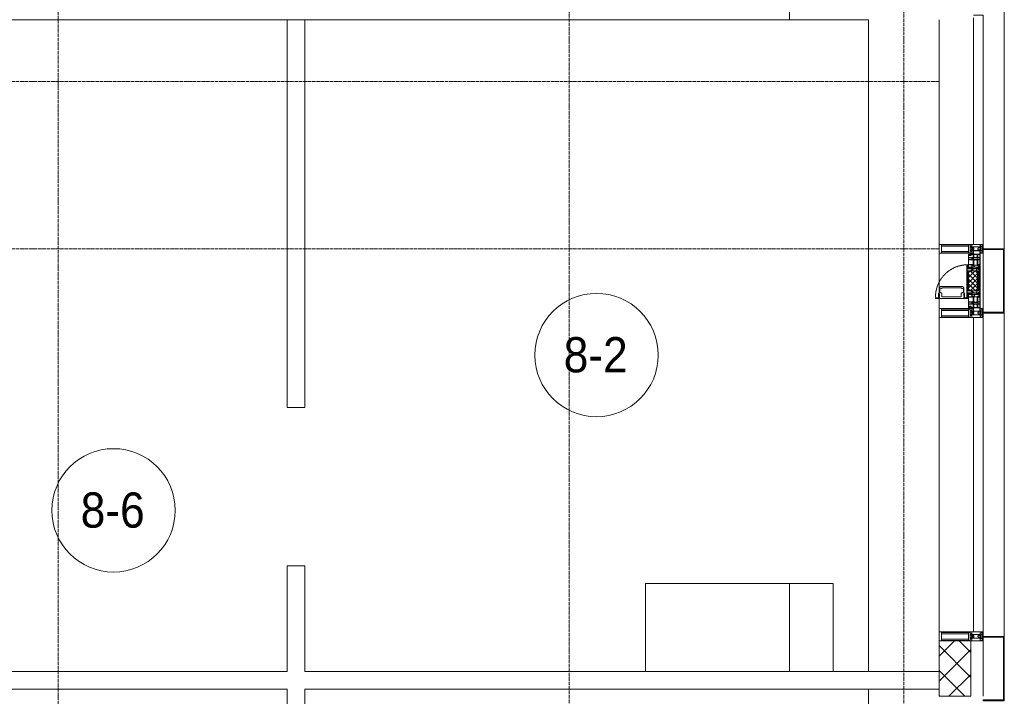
# Model space of a CAD drawing. Header units: millimetres. Extents: x 5617 to 125204, y 7718 to 237738.
# Tile 59 of 71: x 82221 to 87809, y 64160 to 68000. Entities that reach past the tile are written whole.
import ezdxf

# ---------------------------------------------------------------- set-up
doc = ezdxf.new("R2010")
doc.units = ezdxf.units.MM
for name, pattern in [('-D1-02х01', [3, 2, -1]), ('ADSK_Линия сетки', [25, 20, -2.5, 0, -2.5]), ('Линия сетки', [25, 20, -2.5, 0, -2.5])]:
    doc.linetypes.add(name, pattern=pattern)
for name, color, linetype, lineweight in [('Импосты витража', 7, 'Continuous', 18), ('Колонны', 7, 'Continuous', 18), ('Марки помещений', 7, 'Continuous', 20), ('Окна', 7, 'Continuous', 18), ('Оси', 7, 'Continuous', 9), ('Панели витража', 7, 'Continuous', 18), ('Перекрытия', 7, 'Continuous', 18), ('Стены', 7, 'Continuous', 18), ('Стены разрез', 7, 'Continuous', 40), ('Элементы узлов', 7, 'Continuous', 18)]:
    doc.layers.add(name, color=color, linetype=linetype, lineweight=lineweight)
doc.styles.add('Arial_3', font='arial.ttf', dxfattribs={"width": 0.9, "height": 200})

# ---------------------------------------------------------------- blocks, each defined once
blk = doc.blocks.new('135_SLK_K3_AR_rvt-1-МКСС_K3_L26__85_950_')
at = {"layer": 'Перекрытия', "color": 254, "true_color": 0xcccccc}
for p, q in [((120750, 68000), (118950, 68000)), ((124050, 68000), (120850, 68000)), ((124050, 64300), (124050, 68000)), ((122783.1, 64300), (122783.1, 64800)), ((122783.1, 64800), (123848.5, 64800)), ((123848.5, 64800), (123848.5, 64300)), ((124050, 60500), (124050, 64200))]:
    blk.add_line(p, q, dxfattribs=at)
at = {"layer": 'Стены', "color": 254, "true_color": 0xcccccc}
for p, q in [((120750, 65875), (120750, 68000)), ((120850, 68000), (120750, 68000)), ((120850, 68000), (120850, 65875)), ((120750, 65800), (120750, 65875)), ((120850, 65875), (120850, 65800)), ((120750, 65800), (120850, 65800)), ((120750, 64300), (120750, 64900)), ((120850, 64900), (120750, 64900)), ((120850, 64900), (120850, 64300)), ((119150, 64300), (120750, 64300)), ((120850, 64300), (124450, 64300)), ((120750, 64200), (119150, 64200)), ((120750, 64030), (120750, 64200)), ((120850, 64200), (120850, 64030)), ((124450, 64200), (120850, 64200))]:
    blk.add_line(p, q, dxfattribs=at)
blk = doc.blocks.new('System Panel - A_PAN_Glass-6432908-МКСС_K3_L26__85_950_')
at = {"layer": 'Панели витража', "color": 254, "lineweight": 5, "true_color": 0xcccccc}
for p, q in [((650, 0), (-650, 0)), ((-650, 0), (-650, -55)), ((650, -55), (650, 0)), ((-636, -55), (650, -55))]:
    blk.add_line(p, q, dxfattribs=at)
blk = doc.blocks.new('Rectangular Mullion - R_StandardFrame_50Wx250H-4642226-МКСС_K3_L26__85_950_')
at = {"layer": 'Импосты витража', "color": 254, "lineweight": 5, "true_color": 0xcccccc}
blk.add_line((124450, 66725), (124450, 68000), dxfattribs=at)
blk = doc.blocks.new('A_PAN_Створка - 383мм-V36-МКСС_K3_L26__85_950_')
at = {"layer": 'Панели витража', "lineweight": 5, "true_color": 0xcccccc}
h = blk.add_hatch(dxfattribs=at)
h.set_pattern_fill('FP_8', color=254, style=0, pattern_type=2)
h.set_pattern_definition([(135, (66517.5, -124700), (-14.1421356, -14.1421356), []), (225, (66517.5, -124700), (14.1421356, -14.1421356), [])])
h.paths.add_polyline_path([(57.2, -60.8), (57.2, -36.4), (54.9, -34.1), (54.5, -31.8), (-54.5, -31.8), (-54.9, -34.1), (-57.2, -36.4), (-57.2, -60.8), (-54.6, -63.4), (-53.6, -82.7), (54.6, -81.8), (54.6, -63.4)])
at = {"layer": 'Окна', "color": 254, "lineweight": 5, "true_color": 0xcccccc}
for p, q in [((-67.9, -17), (-171, -17)), ((-171, -17), (-171, -57)), ((-171, -18.5), (-153.5, -18.5)), ((-171, -55.5), (-152, -55.5)), ((-153.5, -18.5), (-152, -20)), ((-152, -20), (-152, -73.5)), ((-150.5, -17), (-150.5, -29.4)), ((-132.4, -18.6), (-150.5, -18.6)), ((-150.5, -29.4), (-132.4, -29.4)), ((-150.5, -33.6), (-150.5, -68)), ((-136.3, -33.6), (-150.5, -33.6)), ((-136.4, -52.4), (-150.5, -52.4)), ((-137.2, -31), (-135.8, -35)), ((-132.5, -31), (-137.2, -31)), ((-137.2, -54.8), (-135.8, -50.8)), ((-132.5, -54.8), (-137.2, -54.8)), ((-132.1, -36.8), (-135.8, -35)), ((-132.1, -49), (-135.8, -50.8)), ((-132.5, -31.9), (-133.4, -33.7)), ((-133.4, -33.7), (-130.1, -35.3)), ((-133.4, -52), (-130.1, -50.4)), ((-132.5, -53.8), (-133.4, -52)), ((-132.5, -31.9), (-132.5, -31)), ((-132.5, -53.8), (-132.5, -54.8)), ((-132.4, -29.4), (-132.4, -18.6)), ((-132.1, -49), (-132.1, -36.8)), ((-131, -18.2), (-131, -29.5)), ((-120.8, -18.2), (-131, -18.2)), ((-131, -29.5), (-120.8, -29.5)), ((-131, -30.9), (-131, -33)), ((-120.8, -30.9), (-131, -30.9)), ((-129.4, -34.6), (-131, -33)), ((-129.4, -51.1), (-131, -52.7)), ((-131, -55.1), (-131, -52.7)), ((-120.8, -55.1), (-131, -55.1)), ((-130.1, -35.3), (-129.4, -34.6)), ((-130.1, -35.3), (-130.1, -50.4)), ((-130.1, -50.4), (-129.4, -51.1)), ((-122.4, -34.6), (-120.8, -33)), ((-121.7, -35.3), (-122.4, -34.6)), ((-121.7, -50.4), (-122.4, -51.1)), ((-122.4, -51.1), (-120.8, -52.7)), ((-118.4, -33.7), (-121.7, -35.3)), ((-121.7, -35.3), (-121.7, -50.4)), ((-118.4, -52), (-121.7, -50.4)), ((-120.8, -18.2), (-120.8, -29.5)), ((-120.8, -30.9), (-120.8, -33)), ((-120.8, -55.1), (-120.8, -52.7)), ((-119.7, -36.8), (-115.9, -35)), ((-119.7, -49), (-119.7, -36.8)), ((-119.7, -49), (-115.9, -50.8)), ((-119.3, -18.6), (-92.5, -18.6)), ((-119.3, -29.4), (-119.3, -18.6)), ((-92.5, -29.4), (-119.3, -29.4)), ((-119.3, -31), (-114.6, -31)), ((-119.3, -31.9), (-119.3, -31)), ((-119.3, -31.9), (-118.4, -33.7)), ((-119.3, -53.8), (-118.4, -52)), ((-119.3, -53.8), (-119.3, -54.8)), ((-119.3, -54.8), (-114.6, -54.8)), ((-114.6, -31), (-115.9, -35)), ((-114.6, -54.8), (-115.9, -50.8)), ((-94.1, -33.5), (-115.4, -33.5)), ((-94.1, -52.5), (-115.3, -52.5)), ((-89.9, -35.1), (-94.1, -33.5)), ((-89.9, -50.9), (-94.1, -52.5)), ((-92.5, -18.6), (-92.5, -29.4)), ((-90.8, -18.5), (-90.8, -29.4)), ((-87.3, -18.5), (-90.8, -18.5)), ((-90.8, -29.4), (-85.9, -29.4)), ((-89.9, -32.5), (-89.9, -35.1)), ((-85.9, -32.5), (-89.9, -32.5)), ((-89.9, -35.1), (-89.9, -50.9)), ((-89.9, -52.2), (-89.9, -50.9)), ((-89.9, -52.2), (-88.6, -53.5)), ((-85.9, -53.5), (-88.6, -53.5)), ((-87.3, -20.4), (-87.3, -18.5)), ((-87.3, -20.4), (-87.3, -21.9)), ((-84.8, -20.4), (-87.3, -20.4)), ((-87.3, -21.9), (-85.9, -21.9)), ((-85.9, -18.2), (-85.9, -20.4)), ((-75.9, -18.2), (-85.9, -18.2)), ((-85.9, -21.9), (-85.9, -29.4)), ((-85.9, -29.4), (-85.9, -32.5)), ((-85.9, -53.5), (-78, -45.6)), ((-85.9, -56.6), (-85.9, -53.5)), ((-83.4, -20.4), (-84.8, -20.4)), ((-70, -33.8), (-83.4, -20.4)), ((-78, -84), (-78, -23.5)), ((-78, -23.5), (-67.9, -23.5)), ((-78, -36.8), (-70, -36.8)), ((-78, -45.6), (-78, -36.8)), ((-75.9, -21.5), (-75.9, -18.2)), ((-75.9, -21.5), (-75.9, -23.5)), ((-74.9, -21.5), (-75.9, -21.5)), ((-75.9, -23.5), (-73, -23.5)), ((-74.9, -17.9), (-74.9, -21.5)), ((-68.9, -17.9), (-74.9, -17.9)), ((-67.2, -29.3), (-73, -23.5)), ((-61.4, -23.5), (-70, -32.1)), ((-70, -32.1), (-70, -62.5)), ((-70, -36.8), (-70, -33.8)), ((-68.9, -21.5), (-68.9, -17.9)), ((-67.9, -21.5), (-68.9, -21.5)), ((67.9, -17), (-67.9, -17)), ((-61.4, -23.5), (-67.9, -17)), ((-67.9, -17), (-67.9, -23.5)), ((-67.9, -17), (67.9, -17)), ((-67.9, -21.5), (-67.9, -23.5)), ((-67.9, -23.5), (-64.6, -26.8)), ((-67.9, -23.5), (-64.6, -26.8)), ((-64.6, -26.8), (-67.2, -29.3)), ((-64.6, -26.8), (-61.4, -23.5)), ((61.4, -23.5), (-61.4, -23.5)), ((67.9, -17), (61.4, -23.5)), ((70, -32.1), (61.4, -23.5)), ((61.4, -23.5), (64.6, -26.8)), ((67.9, -23.5), (64.6, -26.8)), ((64.6, -26.8), (67.9, -23.5)), ((64.6, -26.8), (67.2, -29.3)), ((67.2, -29.3), (73, -23.5)), ((67.9, -23.5), (67.9, -17)), ((171, -17), (67.9, -17)), ((67.9, -21.5), (67.9, -23.5)), ((67.9, -21.5), (68.9, -21.5)), ((67.9, -23.5), (78, -23.5)), ((68.9, -17.9), (74.9, -17.9)), ((68.9, -21.5), (68.9, -17.9)), ((70, -33.8), (83.4, -20.4)), ((70, -62.5), (70, -32.1)), ((70, -36.8), (70, -33.8)), ((78, -36.8), (70, -36.8)), ((75.9, -23.5), (73, -23.5)), ((74.9, -17.9), (74.9, -21.5)), ((74.9, -21.5), (75.9, -21.5)), ((75.9, -18.2), (85.9, -18.2)), ((75.9, -21.5), (75.9, -18.2)), ((75.9, -21.5), (75.9, -23.5)), ((78, -23.5), (78, -84)), ((78, -45.6), (78, -36.8)), ((85.9, -53.5), (78, -45.6)), ((83.4, -20.4), (84.8, -20.4)), ((84.8, -20.4), (87.3, -20.4)), ((85.9, -18.2), (85.9, -20.4)), ((85.9, -21.9), (85.9, -29.4)), ((87.3, -21.9), (85.9, -21.9)), ((85.9, -29.4), (85.9, -32.5)), ((90.8, -29.4), (85.9, -29.4)), ((85.9, -32.5), (89.9, -32.5)), ((85.9, -53.5), (88.6, -53.5)), ((85.9, -56.6), (85.9, -53.5)), ((87.3, -18.5), (90.8, -18.5)), ((87.3, -20.4), (87.3, -18.5)), ((87.3, -20.4), (87.3, -21.9)), ((89.9, -52.2), (88.6, -53.5)), ((89.9, -32.5), (89.9, -35.1)), ((89.9, -35.1), (94.1, -33.5)), ((89.9, -35.1), (89.9, -50.9)), ((89.9, -50.9), (94.1, -52.5)), ((89.9, -52.2), (89.9, -50.9)), ((90.8, -18.5), (90.8, -29.4)), ((92.5, -18.6), (92.5, -29.4)), ((119.3, -18.6), (92.5, -18.6)), ((92.5, -29.4), (119.3, -29.4)), ((94.1, -33.5), (115.4, -33.5)), ((94.1, -52.5), (115.3, -52.5)), ((114.6, -31), (115.9, -35)), ((119.3, -31), (114.6, -31)), ((114.6, -54.8), (115.9, -50.8)), ((119.3, -54.8), (114.6, -54.8)), ((119.7, -36.8), (115.9, -35)), ((119.7, -49), (115.9, -50.8)), ((119.3, -31.9), (118.4, -33.7)), ((118.4, -33.7), (121.7, -35.3)), ((118.4, -52), (121.7, -50.4)), ((119.3, -53.8), (118.4, -52)), ((119.3, -29.4), (119.3, -18.6)), ((119.3, -31.9), (119.3, -31)), ((119.3, -53.8), (119.3, -54.8)), ((119.7, -49), (119.7, -36.8)), ((120.8, -18.2), (120.8, -29.5)), ((120.8, -18.2), (131, -18.2)), ((131, -29.5), (120.8, -29.5)), ((120.8, -30.9), (120.8, -33)), ((120.8, -30.9), (131, -30.9)), ((122.4, -34.6), (120.8, -33)), ((122.4, -51.1), (120.8, -52.7)), ((120.8, -55.1), (120.8, -52.7)), ((120.8, -55.1), (131, -55.1)), ((121.7, -35.3), (122.4, -34.6)), ((121.7, -35.3), (121.7, -50.4)), ((121.7, -50.4), (122.4, -51.1)), ((129.4, -34.6), (131, -33)), ((130.1, -35.3), (129.4, -34.6)), ((130.1, -50.4), (129.4, -51.1)), ((129.4, -51.1), (131, -52.7)), ((133.4, -33.7), (130.1, -35.3)), ((130.1, -35.3), (130.1, -50.4)), ((133.4, -52), (130.1, -50.4)), ((131, -18.2), (131, -29.5)), ((131, -30.9), (131, -33)), ((131, -55.1), (131, -52.7)), ((132.1, -36.8), (135.8, -35)), ((132.1, -49), (132.1, -36.8)), ((132.1, -49), (135.8, -50.8)), ((132.4, -18.6), (150.5, -18.6)), ((132.4, -29.4), (132.4, -18.6)), ((150.5, -29.4), (132.4, -29.4)), ((132.5, -31), (137.2, -31)), ((132.5, -31.9), (132.5, -31)), ((132.5, -31.9), (133.4, -33.7)), ((132.5, -53.8), (133.4, -52)), ((132.5, -53.8), (132.5, -54.8)), ((132.5, -54.8), (137.2, -54.8)), ((137.2, -31), (135.8, -35)), ((137.2, -54.8), (135.8, -50.8)), ((136.3, -33.6), (150.5, -33.6)), ((136.4, -52.4), (150.5, -52.4)), ((150.5, -17), (150.5, -29.4)), ((150.5, -33.6), (150.5, -68)), ((153.5, -18.5), (152, -20)), ((152, -20), (152, -73.5)), ((171, -55.5), (152, -55.5)), ((171, -18.5), (153.5, -18.5)), ((171, -57), (171, -17)), ((-171, -57), (-156, -57)), ((-153, -60), (-153, -73.5)), ((-153, -73.5), (-150, -73.5)), ((-150.5, -56.6), (-132.4, -56.6)), ((-150.5, -68), (-143.5, -68)), ((-150.5, -69.5), (-150.5, -73.5)), ((-145, -69.5), (-150.5, -69.5)), ((-150, -73.5), (-150, -84)), ((-150, -84), (-78, -84)), ((-148.5, -81), (-148.5, -82.5)), ((-143.5, -81), (-148.5, -81)), ((-148.5, -82.5), (-132.4, -82.5)), ((-145, -69.5), (-145, -79.5)), ((-143.5, -68), (-143.5, -81)), ((-132.4, -56.6), (-132.4, -82.5)), ((-131, -56.5), (-131, -62.6)), ((-131, -56.5), (-120.8, -56.5)), ((-120.8, -62.6), (-131, -62.6)), ((-131, -64.6), (-120.8, -64.6)), ((-131, -82.5), (-131, -64.6)), ((-131, -82.5), (-120.8, -82.5)), ((-120.8, -56.5), (-120.8, -62.6)), ((-120.8, -82.5), (-120.8, -64.6)), ((-119.3, -56.6), (-119.3, -82.5)), ((-92.5, -56.6), (-119.3, -56.6)), ((-119.3, -82.5), (-92.5, -82.5)), ((-92.5, -56.6), (-92.5, -82.5)), ((-73.9, -87.5), (-91.5, -87.5)), ((-91.5, -87.5), (-91.5, -92)), ((-91.5, -92), (91.5, -92)), ((-90.8, -56.6), (-85.9, -56.6)), ((-90.8, -62.7), (-90.8, -56.6)), ((-80.4, -62.7), (-90.8, -62.7)), ((-90.8, -64.6), (-90.8, -82.5)), ((-80.1, -64.6), (-90.8, -64.6)), ((-90.8, -82.5), (-79.5, -82.5)), ((-78, -84), (-85, -84)), ((-85, -84), (-85, -87.5)), ((-85, -87.5), (-78, -87.5)), ((-80.4, -61.1), (-80.4, -62.7)), ((-78, -61.1), (-80.4, -61.1)), ((-80.1, -66.1), (-80.1, -64.6)), ((-78, -66.1), (-80.1, -66.1)), ((-79.5, -80.6), (-78, -80.6)), ((-79.5, -82.5), (-79.5, -80.6)), ((-78, -66.1), (-78, -61.1)), ((-78, -87.5), (-78, -84)), ((-78, -84), (-73.9, -84)), ((-70, -62.5), (-73.9, -62.5)), ((-73.9, -62.5), (-73.9, -87.5)), ((73.9, -62.5), (70, -62.5)), ((73.9, -87.5), (73.9, -62.5)), ((73.9, -84), (78, -84)), ((91.5, -87.5), (73.9, -87.5)), ((78, -61.1), (80.4, -61.1)), ((78, -66.1), (78, -61.1)), ((78, -66.1), (80.1, -66.1)), ((79.5, -80.6), (78, -80.6)), ((78, -87.5), (78, -84)), ((78, -84), (85, -84)), ((78, -84), (150, -84)), ((85, -87.5), (78, -87.5)), ((79.5, -82.5), (79.5, -80.6)), ((90.8, -82.5), (79.5, -82.5)), ((80.1, -64.6), (90.8, -64.6)), ((80.1, -66.1), (80.1, -64.6)), ((80.4, -61.1), (80.4, -62.7)), ((80.4, -62.7), (90.8, -62.7)), ((85, -84), (85, -87.5)), ((90.8, -56.6), (85.9, -56.6)), ((90.8, -62.7), (90.8, -56.6)), ((90.8, -64.6), (90.8, -82.5)), ((91.5, -92), (91.5, -87.5)), ((92.5, -56.6), (119.3, -56.6)), ((92.5, -56.6), (92.5, -82.5)), ((119.3, -82.5), (92.5, -82.5)), ((119.3, -56.6), (119.3, -82.5)), ((120.8, -56.5), (120.8, -62.6)), ((131, -56.5), (120.8, -56.5)), ((120.8, -62.6), (131, -62.6)), ((120.8, -82.5), (120.8, -64.6)), ((131, -64.6), (120.8, -64.6)), ((131, -82.5), (120.8, -82.5)), ((131, -56.5), (131, -62.6)), ((131, -82.5), (131, -64.6)), ((150.5, -56.6), (132.4, -56.6)), ((132.4, -56.6), (132.4, -82.5)), ((148.5, -82.5), (132.4, -82.5)), ((143.5, -68), (143.5, -81)), ((150.5, -68), (143.5, -68)), ((143.5, -81), (148.5, -81)), ((145, -69.5), (150.5, -69.5)), ((145, -69.5), (145, -79.5)), ((148.5, -81), (148.5, -82.5)), ((150, -84), (150, -73.5)), ((150, -73.5), (153, -73.5)), ((150.5, -69.5), (150.5, -73.5)), ((153, -73.5), (153, -60)), ((156, -57), (171, -57))]:
    blk.add_line(p, q, dxfattribs=at)
at = {"layer": 'Окна', "color": 7, "lineweight": 5, "true_color": 0xf4f4f4}
for p, q in [((39.7, -109), (31.1, -117.6)), ((70.1, -109), (39.7, -109)), ((45.9, -111.2), (45, -113.3)), ((63.3, -111.2), (45.9, -111.2)), ((64.1, -113), (63.3, -111.2)), ((70.1, -105.1), (70.1, -109)), ((95.1, -105.1), (70.1, -105.1)), ((74.1, -109.6), (74.1, -105.1)), ((89.1, -109.6), (74.1, -109.6)), ((89.1, -105.1), (89.1, -109.6)), ((93.1, -109.6), (93.1, -105.1)), ((97.9, -109.6), (93.1, -109.6)), ((95.1, -87.5), (95.1, -105.1)), ((99.6, -87.5), (95.1, -87.5)), ((97.9, -95.6), (95.1, -95.6)), ((97.9, -95.6), (97.9, -109.6)), ((99.6, -270.5), (99.6, -87.5)), ((31.1, -117.6), (31.1, -240.4)), ((41.4, -123.8), (39.1, -124.2)), ((39.1, -179), (39.1, -124.2)), ((41.4, -123.8), (43.5, -121.7)), ((45, -113.3), (42.3, -118.2)), ((42.3, -118.2), (43.5, -121.7)), ((64.1, -113), (66.7, -117)), ((66.7, -117), (68.6, -118.3)), ((68.6, -118.3), (68.6, -121.6)), ((68.6, -121.6), (71.1, -124.1)), ((71.1, -124.1), (89.5, -124.1)), ((89.5, -124.1), (90.6, -125.2)), ((90.6, -125.2), (90.6, -232.8)), ((39.1, -179), (39.1, -233.8)), ((39.7, -249), (31.1, -240.4)), ((41.4, -234.2), (39.1, -233.8)), ((70.1, -249), (39.7, -249)), ((41.4, -234.2), (43.5, -236.3)), ((42.3, -239.8), (43.5, -236.3)), ((45, -244.7), (42.3, -239.8)), ((45.9, -246.8), (45, -244.7)), ((63.3, -246.8), (45.9, -246.8)), ((64.1, -245), (63.3, -246.8)), ((64.1, -245), (66.7, -241)), ((66.7, -241), (68.6, -239.7)), ((68.6, -236.4), (71.1, -233.9)), ((68.6, -239.7), (68.6, -236.4)), ((70.1, -252.9), (70.1, -249)), ((95.1, -252.9), (70.1, -252.9)), ((71.1, -233.9), (89.5, -233.9)), ((74.1, -248.4), (74.1, -252.9)), ((89.1, -248.4), (74.1, -248.4)), ((89.1, -252.9), (89.1, -248.4)), ((89.5, -233.9), (90.6, -232.8)), ((93.1, -248.4), (93.1, -252.9)), ((97.9, -248.4), (93.1, -248.4)), ((95.1, -270.5), (95.1, -252.9)), ((97.9, -262.4), (95.1, -262.4)), ((99.6, -270.5), (95.1, -270.5)), ((97.9, -262.4), (97.9, -248.4))]:
    blk.add_line(p, q, dxfattribs=at)
at = {"layer": 'Окна', "color": 254, "lineweight": 5, "true_color": 0xcccccc}
for centre, start, end in [((-156, -60), 0, 90), ((156, -60), 90, 180)]:
    blk.add_arc(centre, 3, start, end, dxfattribs=at)
at = {"layer": 'Окна', "color": 254, "linetype": '-D1-02х01', "lineweight": 5, "true_color": 0xcccccc}
blk.add_arc((91.4, -87.5), 183, 181.4091, 271.1445, dxfattribs=at)
at = {"layer": 'Элементы узлов', "color": 254, "lineweight": 5, "true_color": 0xcccccc}
for p, q in [((-70, -32.1), (-61.4, -23.5)), ((-70, -62.5), (-70, -32.1)), ((-67.8, -38.3), (-65.7, -37.4)), ((-67.8, -55.7), (-67.8, -38.3)), ((-66, -56.5), (-67.8, -55.7)), ((-65.7, -37.4), (-60.8, -34.7)), ((61.4, -23.5), (-61.4, -23.5)), ((-60.8, -34.7), (-57.3, -35.9)), ((-55.2, -33.8), (-57.3, -35.9)), ((-54.9, -34.1), (-57.2, -36.4)), ((-57.2, -36.4), (-57.2, -60.8)), ((-55.2, -33.8), (-54.8, -31.5)), ((-54.9, -25.8), (-53.9, -24.8)), ((-54.9, -29.5), (-54.9, -25.8)), ((-53.9, -30.5), (-54.9, -29.5)), ((-54.5, -31.8), (-54.9, -34.1)), ((0, -31.5), (-54.8, -31.5)), ((54.5, -31.8), (-54.5, -31.8)), ((-53.9, -24.8), (53.9, -24.8)), ((53.9, -30.5), (-53.9, -30.5)), ((0, -31.5), (54.8, -31.5)), ((54.9, -25.8), (53.9, -24.8)), ((53.9, -30.5), (54.9, -29.5)), ((54.9, -34.1), (54.5, -31.8)), ((55.2, -33.8), (54.8, -31.5)), ((54.9, -29.5), (54.9, -25.8)), ((57.2, -36.4), (54.9, -34.1)), ((55.2, -33.8), (57.3, -35.9)), ((57.2, -60.8), (57.2, -36.4)), ((60.8, -34.7), (57.3, -35.9)), ((65.7, -37.4), (60.8, -34.7)), ((70, -32.1), (61.4, -23.5)), ((67.8, -38.3), (65.7, -37.4)), ((66, -56.5), (67.8, -55.7)), ((67.8, -55.7), (67.8, -38.3)), ((70, -62.5), (70, -32.1)), ((-91.5, -87.5), (-73.9, -87.5)), ((-91.5, -92), (-91.5, -87.5)), ((-91.5, -92), (91.5, -92)), ((-83.4, -90.3), (-83.4, -87.5)), ((-83.4, -90.3), (-69.4, -90.3)), ((-73.9, -62.5), (-70, -62.5)), ((-73.9, -87.5), (-73.9, -62.5)), ((-69.4, -66.5), (-73.9, -66.5)), ((-73.9, -81.5), (-69.4, -81.5)), ((-69.4, -85.5), (-73.9, -85.5)), ((-69.4, -81.5), (-69.4, -66.5)), ((-69.4, -90.3), (-69.4, -85.5)), ((-61.7, -62.5), (-67.9, -62.5)), ((-67.9, -62.5), (-67.9, -89.3)), ((-67.9, -89.3), (-66.9, -90.3)), ((-66.9, -90.3), (-57.4, -90.3)), ((-66, -56.5), (-62, -59.1)), ((-62, -59.1), (-60.7, -61)), ((-61.7, -64.9), (-61.7, -62.5)), ((-60.1, -67.7), (-61.7, -64.9)), ((-60.7, -61), (-57.4, -61)), ((-56.4, -67.7), (-60.1, -67.7)), ((-57.4, -61), (-54.9, -63.5)), ((-57.4, -90.3), (-56.4, -89.4)), ((-57.2, -60.8), (-54.6, -63.4)), ((-56.4, -89.4), (-56.4, -67.7)), ((-54.9, -63.5), (-54.9, -81.9)), ((-54.9, -81.9), (-53.8, -83)), ((-54.9, -85.6), (-53.9, -84.6)), ((-54.9, -89.3), (-54.9, -85.6)), ((-53.9, -90.3), (-54.9, -89.3)), ((-54.6, -63.4), (-54.6, -81.8)), ((-54.6, -81.8), (-53.6, -82.7)), ((-53.9, -84.6), (53.9, -84.6)), ((53.9, -90.3), (-53.9, -90.3)), ((53.8, -83), (-53.8, -83)), ((-53.6, -82.7), (53.6, -82.7)), ((53.6, -82.7), (54.6, -81.8)), ((54.9, -81.9), (53.8, -83)), ((54.9, -85.6), (53.9, -84.6)), ((53.9, -90.3), (54.9, -89.3)), ((54.6, -63.4), (57.2, -60.8)), ((54.6, -81.8), (54.6, -63.4)), ((57.4, -61), (54.9, -63.5)), ((54.9, -63.5), (54.9, -81.9)), ((54.9, -89.3), (54.9, -85.6)), ((56.4, -67.7), (60.1, -67.7)), ((56.4, -89.4), (56.4, -67.7)), ((57.4, -90.3), (56.4, -89.4)), ((60.7, -61), (57.4, -61)), ((66.9, -90.3), (57.4, -90.3)), ((60.1, -67.7), (61.7, -64.9)), ((62, -59.1), (60.7, -61)), ((61.7, -62.5), (67.9, -62.5)), ((61.7, -64.9), (61.7, -62.5)), ((66, -56.5), (62, -59.1)), ((67.9, -89.3), (66.9, -90.3)), ((67.9, -62.5), (67.9, -89.3)), ((69.4, -66.5), (73.9, -66.5)), ((69.4, -81.5), (69.4, -66.5)), ((73.9, -81.5), (69.4, -81.5)), ((69.4, -85.5), (73.9, -85.5)), ((69.4, -90.3), (69.4, -85.5)), ((83.4, -90.3), (69.4, -90.3)), ((73.9, -62.5), (70, -62.5)), ((73.9, -87.5), (73.9, -62.5)), ((91.5, -87.5), (73.9, -87.5)), ((83.4, -90.3), (83.4, -87.5)), ((91.5, -92), (91.5, -87.5))]:
    blk.add_line(p, q, dxfattribs=at)
blk = doc.blocks.new('System Panel - A_PAN_Glass-6432910-МКСС_K3_L26__85_950_')
at = {"layer": 'Панели витража', "color": 254, "lineweight": 5, "true_color": 0xcccccc}
for p, q in [((892.5, 0), (-892.5, 0)), ((-892.5, 0), (-892.5, -55)), ((892.5, -55), (892.5, 0)), ((-892.5, -55), (892.5, -55))]:
    blk.add_line(p, q, dxfattribs=at)
blk = doc.blocks.new('Rectangular Mullion - R_StandardFrame_50Wx250H-4158761-МКСС_K3_L26__85_950_')
at = {"layer": 'Импосты витража', "color": 254, "lineweight": 5, "true_color": 0xcccccc}
for p, q in [((124450, 73047.4), (124450, 73275)), ((124450, 72960), (124450, 73017.9))]:
    blk.add_line(p, q, dxfattribs=at)
blk = doc.blocks.new('Rectangular Mullion - R_StandardFrame_50Wx250H-4206591-МКСС_K3_L26__85_950_')
at = {"layer": 'Импосты витража', "color": 254, "lineweight": 5, "true_color": 0xcccccc}
blk.add_line((124450, 68925), (124450, 70710), dxfattribs=at)
blk = doc.blocks.new('Rectangular Mullion - 50Wx250H-2623690-МКСС_K3_L26__85_950_')
at = {"layer": 'Элементы узлов', "color": 254, "lineweight": 5, "true_color": 0xcccccc}
for p, q in [((-25, 65.2), (-25, 250)), ((-25, 250), (0, 250)), ((-23, 237.3), (0, 237.3)), ((-23, 237.3), (-23, 73.6)), ((-14.9, 84), (-14.9, 237.3)), ((25, 250), (0, 250)), ((23, 237.3), (0, 237.3)), ((14.9, 84), (14.9, 237.3)), ((23, 237.3), (23, 73.6)), ((25, 65.2), (25, 250)), ((-14, 65.2), (-25, 65.2)), ((0, 84), (-23, 84)), ((-0.5, 73.6), (-23, 73.6)), ((-14, 71.3), (-14, 65.2)), ((-10, 71.3), (-14, 71.3)), ((-10, 53), (-10, 71.3)), ((-7, 65.2), (-5.9, 67.3)), ((-7, 65.2), (-7, 54.7)), ((-4.1, 67.3), (-5.9, 67.3)), ((-4.1, 67.3), (-2.9, 65.1)), ((-2.9, 65.1), (-2.9, 54.6)), ((0, 84), (23, 84)), ((0.5, 73.6), (23, 73.6)), ((4.1, 67.3), (2.9, 65.1)), ((2.9, 65.1), (2.9, 54.6)), ((4.1, 67.3), (5.9, 67.3)), ((7, 65.2), (5.9, 67.3)), ((7, 65.2), (7, 54.7)), ((10, 71.3), (14, 71.3)), ((10, 53), (10, 71.3)), ((14, 71.3), (14, 65.2)), ((14, 65.2), (25, 65.2)), ((-23.8, 14.6), (-25, 14.2)), ((-25, 0), (-25, 14.2)), ((-22.3, 17), (-23.8, 17)), ((-23.8, 17), (-23.8, 14.6)), ((-22.5, 10.6), (-23.8, 14.6)), ((-22.5, 10.6), (-23.7, 9.9)), ((-23.7, 1.3), (-23.7, 9.9)), ((-23.7, 1.3), (-11.8, 1.3)), ((-23.2, 10.2), (-22.5, 8)), ((-22.5, 8), (-22.5, 4.5)), ((-21.3, 4.5), (-22.5, 4.5)), ((-22.3, 17), (-22.3, 16)), ((-22.3, 16), (-21.3, 16)), ((-19, 17.6), (-21.3, 16)), ((-21.3, 4.5), (-21.3, 6.5)), ((-21.3, 6.5), (-14.2, 6.5)), ((-18.4, 16.6), (-19, 17.6)), ((-7.4, 16.6), (-18.4, 16.6)), ((-14.2, 6.5), (-14.2, 4.5)), ((-13.2, 4.5), (-14.2, 4.5)), ((-13.2, 4.5), (-12.2, 7.2)), ((-12.7, 7.6), (-11.3, 11.4)), ((-12.7, 7.6), (-11.8, 6.9)), ((-12.2, 9), (-12.2, 14.8)), ((-12.2, 14.8), (0, 14.8)), ((-11.8, 1.3), (-11.8, 6.9)), ((-10.5, 11.2), (-11.3, 11.4)), ((-10.5, 1.5), (-10.5, 11.2)), ((-4.8, 1.5), (-10.5, 1.5)), ((-8.7, 53), (-10, 53)), ((-10, 53), (-10, 17)), ((-10, 17), (-7.5, 17)), ((-8.7, 53), (-7, 54.7)), ((-8.5, 23), (-1.5, 30)), ((-8.5, 18.5), (-8.5, 23)), ((-7.5, 18.5), (-8.5, 18.5)), ((-7.5, 17), (-7.5, 18.5)), ((-7.4, 18), (-7.4, 16.6)), ((-2.6, 18), (-7.4, 18)), ((0, 8), (-4.8, 8)), ((-4.8, 1.5), (-4.8, 8)), ((-1.3, 53), (-2.9, 54.6)), ((-2.6, 18), (-2.6, 16.8)), ((-2.6, 16.8), (0, 16.8)), ((-1.5, 30), (0, 30)), ((0, 53), (-1.3, 53)), ((0, 53), (1.3, 53)), ((1.5, 30), (0, 30)), ((2.6, 16.8), (0, 16.8)), ((0, 14.8), (0, 16.8)), ((0, 14.8), (0, 16.8)), ((12.2, 14.8), (0, 14.8)), ((0, 0), (0, 8)), ((0, 8), (4.8, 8)), ((0, 0), (0, 8)), ((1.3, 53), (2.9, 54.6)), ((8.5, 23), (1.5, 30)), ((2.6, 18), (2.6, 16.8)), ((2.6, 18), (7.4, 18)), ((4.8, 1.5), (4.8, 8)), ((4.8, 1.5), (10.5, 1.5)), ((8.7, 53), (7, 54.7)), ((7.4, 18), (7.4, 16.6)), ((7.4, 16.6), (18.4, 16.6)), ((7.5, 18.5), (8.5, 18.5)), ((7.5, 17), (7.5, 18.5)), ((10, 17), (7.5, 17)), ((8.5, 18.5), (8.5, 23)), ((8.7, 53), (10, 53)), ((10, 53), (10, 17)), ((10.5, 11.2), (11.3, 11.4)), ((10.5, 1.5), (10.5, 11.2)), ((12.7, 7.6), (11.3, 11.4)), ((12.7, 7.6), (11.8, 6.9)), ((11.8, 1.3), (11.8, 6.9)), ((23.7, 1.3), (11.8, 1.3)), ((12.2, 9), (12.2, 14.8)), ((13.2, 4.5), (12.2, 7.2)), ((13.2, 4.5), (14.2, 4.5)), ((21.3, 6.5), (14.2, 6.5)), ((14.2, 6.5), (14.2, 4.5)), ((18.4, 16.6), (19, 17.6)), ((19, 17.6), (21.3, 16)), ((22.3, 16), (21.3, 16)), ((21.3, 4.5), (21.3, 6.5)), ((21.3, 4.5), (22.5, 4.5)), ((22.3, 17), (22.3, 16)), ((22.3, 17), (23.8, 17)), ((22.5, 10.6), (23.8, 14.6)), ((22.5, 10.6), (23.7, 9.9)), ((23.2, 10.2), (22.5, 8)), ((22.5, 8), (22.5, 4.5)), ((23.7, 1.3), (23.7, 9.9)), ((23.8, 17), (23.8, 14.6)), ((23.8, 14.6), (25, 14.2)), ((25, 0), (25, 14.2)), ((-25, 0), (0, 0)), ((25, 0), (0, 0))]:
    blk.add_line(p, q, dxfattribs=at)
for centre, start, end in [((-0.5, 73.1), 360, 90), ((0.5, 73.1), 90, 180)]:
    blk.add_arc(centre, 0.5, start, end, dxfattribs=at)
blk = doc.blocks.new('Rectangular Mullion - R_StandardFrame_50Wx250H-V33-МКСС_K3_L26__85_950_')
at = {"layer": 'Импосты витража', "color": 254, "lineweight": 5, "true_color": 0xcccccc}
for p, q in [((-25, 0), (-25, 250)), ((-25, 250), (25, 250)), ((25, 250), (25, 57)), ((0, 0), (-25, 0)), ((25, 0), (5, 0)), ((25, 17), (25, 0))]:
    blk.add_line(p, q, dxfattribs=at)
blk = doc.blocks.new('Rectangular Mullion - R_StandardFrame_50Wx250H-V34-МКСС_K3_L26__85_950_')
at = {"layer": 'Импосты витража', "color": 254, "lineweight": 5, "true_color": 0xcccccc}
for p, q in [((-25, 57), (-25, 250)), ((-25, 250), (25, 250)), ((25, 250), (25, 0)), ((-25, 0), (-25, 17)), ((-5, 0), (-25, 0)), ((25, 0), (0, 0))]:
    blk.add_line(p, q, dxfattribs=at)
blk = doc.blocks.new('Rectangular Mullion - R_StandardFrame_50Wx250H-V32-МКСС_K3_L26__85_950_')
at = {"layer": 'Импосты витража', "color": 254, "lineweight": 5, "true_color": 0xcccccc}
for p, q in [((-25, 0), (-25, 250)), ((-25, 250), (25, 250)), ((25, 250), (25, 0)), ((0, 0), (-25, 0)), ((25, 0), (5, 0))]:
    blk.add_line(p, q, dxfattribs=at)
blk = doc.blocks.new('A_OGR_PAN_Отлив - A_OGR_PAN_Отлив-5675961-МКСС_K3_L26__85_950_')
at = {"layer": 'Колонны', "color": 254, "lineweight": 5, "true_color": 0xcccccc}
blk.add_line((-917.5, -120), (917.5, -120), dxfattribs=at)
blk = doc.blocks.new('A_SLK_PAN_Type1 - Прямой тип панели-5878945-МКСС_K3_L26__85_950_')
at = {"layer": 'Колонны', "color": 254, "lineweight": 5, "true_color": 0xcccccc}
for p, q in [((-177.5, 0), (-182.5, 0)), ((-182.5, 0), (-182.5, -120)), ((-177.5, -115), (-177.5, 0)), ((157.5, 0), (-157.5, 0)), ((177.5, 0), (177.5, -115)), ((182.5, 0), (177.5, 0)), ((182.5, -120), (182.5, 0)), ((-182.5, -120), (182.5, -120)), ((177.5, -115), (-177.5, -115))]:
    blk.add_line(p, q, dxfattribs=at)
blk = doc.blocks.new('A_SLK_PAN_Type1 - Прямой тип панели с перфорацией Ф1_1-6627220-МКСС_K3_L26__85_950_')
at = {"layer": 'Колонны', "color": 254, "lineweight": 5, "true_color": 0xcccccc}
for p, q in [((-177.5, 0), (-182.5, 0)), ((-182.5, 0), (-182.5, -120)), ((-177.5, -115), (-177.5, 0)), ((157.5, 0), (-157.5, 0)), ((177.5, 0), (177.5, -115)), ((182.5, 0), (177.5, 0)), ((182.5, -120), (182.5, 0)), ((-182.5, -120), (182.5, -120)), ((177.5, -115), (-177.5, -115))]:
    blk.add_line(p, q, dxfattribs=at)
blk = doc.blocks.new('135_SLK_K3_AR_FCD_rvt-1-МКСС_K3_L26__85_950_')
at = {"layer": 'Стены разрез', "lineweight": 5, "true_color": 0xcccccc}
h = blk.add_hatch(dxfattribs=at)
h.set_pattern_fill('FP_5', color=254, style=0, pattern_type=2)
h.set_pattern_definition([(45, (0, 0), (-70.71068, 70.71068), []), (135, (0, 0), (-70.71068, -70.71068), [])])
h.paths.add_polyline_path([(124630, 64160), (124630, 64475), (124450, 64475), (124450, 64160)])
at = {"layer": 'Перекрытия', "color": 254, "lineweight": 5, "true_color": 0xcccccc}
for p, q in [((123600, 68200), (123600, 68000)), ((123600, 64800), (123600, 64300))]:
    blk.add_line(p, q, dxfattribs=at)
at = {"layer": 'Стены разрез', "color": 254, "lineweight": 9, "true_color": 0xcccccc}
for p, q in [((124450, 64475), (124450, 64160)), ((124630, 64475), (124450, 64475)), ((124630, 64160), (124630, 64475)), ((124450, 64160), (124630, 64160))]:
    blk.add_line(p, q, dxfattribs=at)
at = {"layer": 'Импосты витража', "color": 254, "lineweight": 5, "true_color": 0xcccccc}
for name, p in [('Rectangular Mullion - R_StandardFrame_50Wx250H-4642226-МКСС_K3_L26__85_950_', (0, 0)), ('Rectangular Mullion - R_StandardFrame_50Wx250H-4158761-МКСС_K3_L26__85_950_', (0, -6600)), ('Rectangular Mullion - R_StandardFrame_50Wx250H-4206591-МКСС_K3_L26__85_950_', (0, -4400))]:
    blk.add_blockref(name, p, dxfattribs=at)
at = {"layer": 'Импосты витража', "color": 254, "lineweight": 5, "true_color": 0xcccccc, "extrusion": (0, 0, -1), "rotation": 270.0000000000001}
for name, p in [('Rectangular Mullion - 50Wx250H-2623690-МКСС_K3_L26__85_950_', (-124700, 66700)), ('Rectangular Mullion - R_StandardFrame_50Wx250H-V33-МКСС_K3_L26__85_950_', (-124700, 66700)), ('Rectangular Mullion - 50Wx250H-2623690-МКСС_K3_L26__85_950_', (-124700, 66335)), ('Rectangular Mullion - R_StandardFrame_50Wx250H-V34-МКСС_K3_L26__85_950_', (-124700, 66335)), ('Rectangular Mullion - 50Wx250H-2623690-МКСС_K3_L26__85_950_', (-124700, 64500)), ('Rectangular Mullion - R_StandardFrame_50Wx250H-V32-МКСС_K3_L26__85_950_', (-124700, 64500))]:
    blk.add_blockref(name, p, dxfattribs=at)
at = {"layer": 'Колонны', "color": 254, "lineweight": 5, "true_color": 0xcccccc}
for name, p, rotation in [('A_OGR_PAN_Отлив - A_OGR_PAN_Отлив-5675961-МКСС_K3_L26__85_950_', (124700, 67617.5), 89.9999999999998), ('A_SLK_PAN_Type1 - Прямой тип панели с перфорацией Ф1_1-6627220-МКСС_K3_L26__85_950_', (124700, 66517.5), 89.99999999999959), ('A_OGR_PAN_Отлив - A_OGR_PAN_Отлив-5675961-МКСС_K3_L26__85_950_', (124700, 65417.5), 89.9999999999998), ('A_SLK_PAN_Type1 - Прямой тип панели-5878945-МКСС_K3_L26__85_950_', (124700, 64317.5), 89.99999999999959)]:
    blk.add_blockref(name, p, dxfattribs=dict(at, rotation=rotation))
at = {"layer": 'Панели витража', "color": 254, "lineweight": 5, "true_color": 0xcccccc, "rotation": 269.9999999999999}
for name, p in [('System Panel - A_PAN_Glass-6432908-МКСС_K3_L26__85_950_', (124700, 67375)), ('A_PAN_Створка - 383мм-V36-МКСС_K3_L26__85_950_', (124700, 66517.5)), ('System Panel - A_PAN_Glass-6432910-МКСС_K3_L26__85_950_', (124700, 65417.5))]:
    blk.add_blockref(name, p, dxfattribs=at)
blk = doc.blocks.new('050_Марка_Помещение - Номер-620969-МКСС_K3_L26__85_950_')
at = {"layer": 'Марки помещений'}
blk.add_circle((0, 0), 3.5, dxfattribs=at)

msp = doc.modelspace()

# ---------------------------------------------------------------- linework, layer by layer
at = {"layer": 'Оси', "linetype": 'Линия сетки'}
for p, q in [((82439.2, 57259.9), (82439.2, 77400)), ((85339.2, 55989.9), (85339.2, 77400)), ((87239.2, 55989.9), (87239.2, 77400))]:
    msp.add_line(p, q, dxfattribs=at)
at = {"layer": 'Оси', "linetype": 'ADSK_Линия сетки'}
for p, q in [((87439.2, 67650), (26968.8, 67650)), ((87439.2, 66700), (26968.8, 66700))]:
    msp.add_line(p, q, dxfattribs=at)

# ---------------------------------------------------------------- block references
at = {"lineweight": 5}
for name in ['135_SLK_K3_AR_FCD_rvt-1-МКСС_K3_L26__85_950_', '135_SLK_K3_AR_rvt-1-МКСС_K3_L26__85_950_']:
    msp.add_blockref(name, (-37010.8, 0), dxfattribs=at)
at = {"layer": 'Марки помещений', "xscale": 99.99999999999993, "yscale": 99.99999999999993, "zscale": 99.99999999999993}
for p in [(85494.7, 66096.8), (82753.4, 65215.4)]:
    msp.add_blockref('050_Марка_Помещение - Номер-620969-МКСС_K3_L26__85_950_', p, dxfattribs=at)

# ---------------------------------------------------------------- texts
at = {"layer": 'Марки помещений', "lineweight": 9, "char_height": 200, "width": 447.342, "attachment_point": 1, "style": 'Arial_3'}
for s, insert in [('8-2', (85308.2, 66198.5)), ('8-6', (82566.8, 65317.1))]:
    msp.add_mtext(s, dxfattribs=dict(at, insert=insert))

doc.saveas('drawing.dxf')
